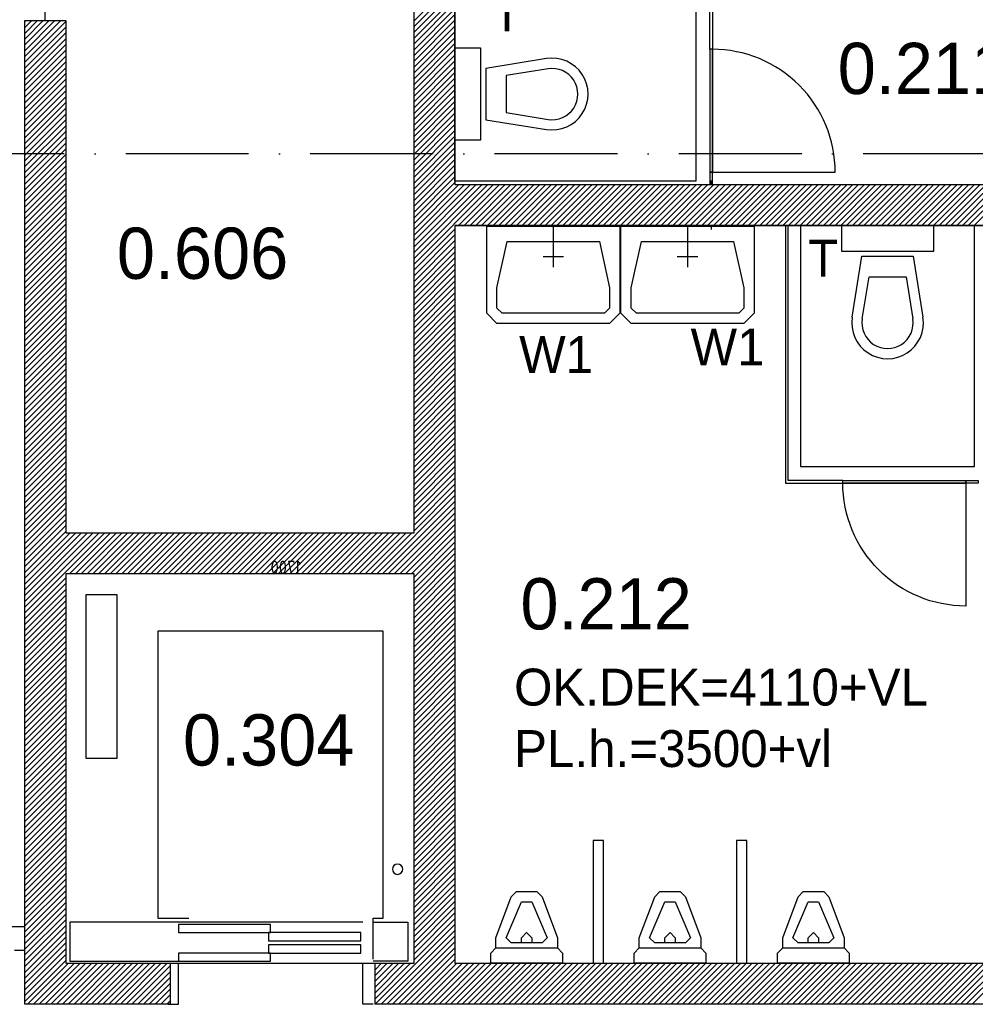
# Model space of a CAD drawing. Header units: millimetres. Extents: x -6587 to 170951, y 244 to 951952.
# Tile 57 of 102: x 77299 to 81964, y 915878 to 920682. Entities that reach past the tile are written whole.
import ezdxf

# ---------------------------------------------------------------- set-up
doc = ezdxf.new("R2010")
doc.units = ezdxf.units.MM
doc.header["$LTSCALE"] = 100
doc.linetypes.add('DASHDOT', pattern=[9, 6, -1.5, 0, -1.5])
doc.layers.add('AL$7----_STRAMIEN', color=1, linetype='DASHDOT')
doc.layers.add('BOUW', color=8, linetype='CONTINUOUS')
doc.styles.add('BURO-018', font='BUROFONT.shx', dxfattribs={"height": 180})
doc.styles.add('BURO-025', font='BUROFONT.shx', dxfattribs={"height": 250})
doc.styles.get("Standard").update_dxf_attribs({"font": 'iso.shx'})

msp = doc.modelspace()

# ---------------------------------------------------------------- linework, layer by layer
at = {"layer": 'AL$7----_STRAMIEN', "color": 1}
msp.add_line((144123.6, 920027.5), (54329.2, 920027.5), dxfattribs=at)
at = {"layer": 'BOUW'}
for p, q in [((79223.6, 918177.7), (79223.6, 922727.7)), ((79423.6, 922727.7), (79423.6, 919877.7)), ((77423.6, 920677.7), (77423.6, 921506.1)), ((79223.6, 920677.1), (79423.6, 920877.1)), ((79223.6, 920648.8), (79423.6, 920848.8)), ((79223.6, 920620.5), (79423.6, 920820.5)), ((79223.6, 920592.2), (79423.6, 920792.2)), ((79223.6, 920563.9), (79423.6, 920763.9)), ((79223.6, 920535.6), (79423.6, 920735.6)), ((77323.6, 915877.7), (77323.6, 920677.7)), ((77323.6, 920677.7), (77523.6, 920677.7)), ((77323.6, 920502.4), (77498.9, 920677.7)), ((77323.6, 920530.7), (77470.6, 920677.7)), ((77323.6, 920559), (77442.3, 920677.7)), ((77323.6, 920587.3), (77414, 920677.7)), ((77323.6, 920615.5), (77385.7, 920677.7)), ((77323.6, 920643.8), (77357.5, 920677.7)), ((77323.6, 920672.1), (77329.2, 920677.7)), ((77523.6, 920677.7), (77523.6, 918177.7)), ((79223.6, 920507.4), (79423.6, 920707.4)), ((79223.6, 920479.1), (79423.6, 920679.1)), ((77323.6, 920474.1), (77523.6, 920674.1)), ((77323.6, 920445.8), (77523.6, 920645.8)), ((79223.6, 920450.8), (79423.6, 920650.8)), ((77323.6, 920417.6), (77523.6, 920617.6)), ((77323.6, 920389.3), (77523.6, 920589.3)), ((79223.6, 920422.5), (79423.6, 920622.5)), ((79223.6, 920394.2), (79423.6, 920594.2)), ((77323.6, 920361), (77523.6, 920561)), ((77323.6, 920332.7), (77523.6, 920532.7)), ((79223.6, 920365.9), (79423.6, 920565.9)), ((79223.6, 920337.7), (79423.6, 920537.7)), ((77323.6, 920304.4), (77523.6, 920504.4)), ((79223.6, 920309.4), (79423.6, 920509.4)), ((77323.6, 920276.1), (77523.6, 920476.1)), ((77323.6, 920247.8), (77523.6, 920447.8)), ((79223.6, 920281.1), (79423.6, 920481.1)), ((79223.6, 920252.8), (79423.6, 920452.8)), ((77323.6, 920219.6), (77523.6, 920419.6)), ((77323.6, 920191.3), (77523.6, 920391.3)), ((79223.6, 920224.5), (79423.6, 920424.5)), ((79223.6, 920196.2), (79423.6, 920396.2)), ((77323.6, 920163), (77523.6, 920363)), ((79223.6, 920168), (79423.6, 920368)), ((77323.6, 920134.7), (77523.6, 920334.7)), ((77323.6, 920106.4), (77523.6, 920306.4)), ((79223.6, 920139.7), (79423.6, 920339.7)), ((79223.6, 920111.4), (79423.6, 920311.4)), ((77323.6, 920078.1), (77523.6, 920278.1)), ((77323.6, 920049.9), (77523.6, 920249.9)), ((79223.6, 920083.1), (79423.6, 920283.1)), ((79223.6, 920054.8), (79423.6, 920254.8)), ((79998.6, 920269.2), (79998.6, 920269.2)), ((77323.6, 920021.6), (77523.6, 920221.6)), ((79223.6, 920026.5), (79423.6, 920226.5)), ((79223.6, 919998.2), (79423.6, 920198.2)), ((77323.6, 919993.3), (77523.6, 920193.3)), ((77323.6, 919965), (77523.6, 920165)), ((79223.6, 919970), (79423.6, 920170)), ((77323.6, 919936.7), (77523.6, 920136.7)), ((77323.6, 919908.4), (77523.6, 920108.4)), ((79223.6, 919941.7), (79423.6, 920141.7)), ((79223.6, 919913.4), (79423.6, 920113.4)), ((79823.6, 920144.2), (79823.6, 920144.2)), ((77323.6, 919880.2), (77523.6, 920080.2)), ((77323.6, 919851.9), (77523.6, 920051.9)), ((79223.6, 919885.1), (79423.6, 920085.1)), ((79223.6, 919856.8), (79423.6, 920056.8)), ((77323.6, 919823.6), (77523.6, 920023.6)), ((79223.6, 919828.5), (79423.6, 920028.5)), ((77323.6, 919795.3), (77523.6, 919995.3)), ((77323.6, 919767), (77523.6, 919967)), ((79223.6, 919800.3), (79423.6, 920000.3)), ((79223.6, 919772), (79423.6, 919972)), ((77323.6, 919738.7), (77523.6, 919938.7)), ((77323.6, 919710.4), (77523.6, 919910.4)), ((79223.6, 919743.7), (79423.6, 919943.7)), ((79223.6, 919715.4), (79423.6, 919915.4)), ((77323.6, 919682.2), (77523.6, 919882.2)), ((79223.6, 919687.1), (79423.6, 919887.1)), ((79223.6, 919489.1), (79612.2, 919877.7)), ((79223.6, 919517.4), (79583.9, 919877.7)), ((79223.6, 919545.7), (79555.6, 919877.7)), ((79223.6, 919574), (79527.3, 919877.7)), ((79223.6, 919602.3), (79499, 919877.7)), ((79223.6, 919630.5), (79470.7, 919877.7)), ((79223.6, 919658.8), (79442.4, 919877.7)), ((79423.6, 919877.7), (83723.6, 919877.7)), ((79423.6, 919877.7), (83723.6, 919877.7)), ((79440.4, 919677.7), (79640.4, 919877.7)), ((79468.7, 919677.7), (79668.7, 919877.7)), ((79497, 919677.7), (79697, 919877.7)), ((79525.3, 919677.7), (79725.3, 919877.7)), ((79553.6, 919677.7), (79753.6, 919877.7)), ((79581.9, 919677.7), (79781.9, 919877.7)), ((79610.1, 919677.7), (79810.1, 919877.7)), ((79638.4, 919677.7), (79838.4, 919877.7)), ((79666.7, 919677.7), (79866.7, 919877.7)), ((79695, 919677.7), (79895, 919877.7)), ((79723.3, 919677.7), (79923.3, 919877.7)), ((79751.6, 919677.7), (79951.6, 919877.7)), ((79779.9, 919677.7), (79979.9, 919877.7)), ((79808.1, 919677.7), (80008.1, 919877.7)), ((79836.4, 919677.7), (80036.4, 919877.7)), ((79864.7, 919677.7), (80064.7, 919877.7)), ((79893, 919677.7), (80093, 919877.7)), ((79921.3, 919677.7), (80121.3, 919877.7)), ((79949.6, 919677.7), (80149.6, 919877.7)), ((79977.8, 919677.7), (80177.8, 919877.7)), ((80006.1, 919677.7), (80206.1, 919877.7)), ((80034.4, 919677.7), (80234.4, 919877.7)), ((80062.7, 919677.7), (80262.7, 919877.7)), ((80091, 919677.7), (80291, 919877.7)), ((80119.3, 919677.7), (80319.3, 919877.7)), ((80147.5, 919677.7), (80347.5, 919877.7)), ((80175.8, 919677.7), (80375.8, 919877.7)), ((80204.1, 919677.7), (80404.1, 919877.7)), ((80232.4, 919677.7), (80432.4, 919877.7)), ((80260.7, 919677.7), (80460.7, 919877.7)), ((80289, 919677.7), (80489, 919877.7)), ((80317.3, 919677.7), (80517.3, 919877.7)), ((80345.5, 919677.7), (80545.5, 919877.7)), ((80373.8, 919677.7), (80573.8, 919877.7)), ((80402.1, 919677.7), (80602.1, 919877.7)), ((80430.4, 919677.7), (80630.4, 919877.7)), ((80458.7, 919677.7), (80658.7, 919877.7)), ((80487, 919677.7), (80687, 919877.7)), ((80515.2, 919677.7), (80715.2, 919877.7)), ((80543.5, 919677.7), (80743.5, 919877.7)), ((80571.8, 919677.7), (80771.8, 919877.7)), ((80600.1, 919677.7), (80800.1, 919877.7)), ((80628.4, 919677.7), (80828.4, 919877.7)), ((80656.7, 919677.7), (80856.7, 919877.7)), ((80684.9, 919677.7), (80884.9, 919877.7)), ((80713.2, 919677.7), (80913.2, 919877.7)), ((80741.5, 919677.7), (80941.5, 919877.7)), ((80769.8, 919677.7), (80969.8, 919877.7)), ((80798.1, 919677.7), (80998.1, 919877.7)), ((80826.4, 919677.7), (81026.4, 919877.7)), ((80854.7, 919677.7), (81054.7, 919877.7)), ((80882.9, 919677.7), (81082.9, 919877.7)), ((80911.2, 919677.7), (81111.2, 919877.7)), ((80939.5, 919677.7), (81139.5, 919877.7)), ((80967.8, 919677.7), (81167.8, 919877.7)), ((80996.1, 919677.7), (81196.1, 919877.7)), ((81024.4, 919677.7), (81224.4, 919877.7)), ((81052.6, 919677.7), (81252.6, 919877.7)), ((81080.9, 919677.7), (81280.9, 919877.7)), ((81109.2, 919677.7), (81309.2, 919877.7)), ((81137.5, 919677.7), (81337.5, 919877.7)), ((81165.8, 919677.7), (81365.8, 919877.7)), ((81194.1, 919677.7), (81394.1, 919877.7)), ((81222.3, 919677.7), (81422.3, 919877.7)), ((81250.6, 919677.7), (81450.6, 919877.7)), ((81278.9, 919677.7), (81478.9, 919877.7)), ((81307.2, 919677.7), (81507.2, 919877.7)), ((81335.5, 919677.7), (81535.5, 919877.7)), ((81363.8, 919677.7), (81563.8, 919877.7)), ((81392.1, 919677.7), (81592.1, 919877.7)), ((81420.3, 919677.7), (81620.3, 919877.7)), ((81448.6, 919677.7), (81648.6, 919877.7)), ((81476.9, 919677.7), (81676.9, 919877.7)), ((81505.2, 919677.7), (81705.2, 919877.7)), ((81533.5, 919677.7), (81733.5, 919877.7)), ((81561.8, 919677.7), (81761.8, 919877.7)), ((81590, 919677.7), (81790, 919877.7)), ((81618.3, 919677.7), (81818.3, 919877.7)), ((81646.6, 919677.7), (81846.6, 919877.7)), ((81674.9, 919677.7), (81874.9, 919877.7)), ((81703.2, 919677.7), (81903.2, 919877.7)), ((81731.5, 919677.7), (81931.5, 919877.7)), ((81759.7, 919677.7), (81959.7, 919877.7)), ((81788, 919677.7), (81988, 919877.7)), ((81816.3, 919677.7), (82016.3, 919877.7)), ((81844.6, 919677.7), (82044.6, 919877.7)), ((81872.9, 919677.7), (82072.9, 919877.7)), ((81901.2, 919677.7), (82101.2, 919877.7)), ((81929.5, 919677.7), (82129.5, 919877.7)), ((81957.7, 919677.7), (82157.7, 919877.7)), ((77323.6, 919653.9), (77523.6, 919853.9)), ((77323.6, 919625.6), (77523.6, 919825.6)), ((77323.6, 919597.3), (77523.6, 919797.3)), ((77323.6, 919569), (77523.6, 919769)), ((77323.6, 919540.7), (77523.6, 919740.7)), ((77323.6, 919512.5), (77523.6, 919712.5)), ((77323.6, 919484.2), (77523.6, 919684.2)), ((79423.6, 919677.7), (79423.6, 916077.7)), ((83723.6, 919677.7), (79423.6, 919677.7)), ((79423.6, 919677.7), (83723.6, 919677.7)), ((81960.6, 919677.7), (81110.6, 919677.7)), ((81110.6, 919677.7), (81110.6, 918501.7)), ((81760.6, 919677.7), (81310.6, 919677.7)), ((81310.6, 919677.7), (81310.6, 919552.7)), ((81760.6, 919552.7), (81760.6, 919677.7)), ((81960.6, 918501.7), (81960.6, 919677.7)), ((77323.6, 919455.9), (77523.6, 919655.9)), ((77323.6, 919427.6), (77523.6, 919627.6)), ((79223.6, 919460.8), (79423.6, 919660.8)), ((79223.6, 919432.6), (79423.6, 919632.6)), ((77323.6, 919399.3), (77523.6, 919599.3)), ((79223.6, 919404.3), (79423.6, 919604.3)), ((79223.6, 919376), (79423.6, 919576)), ((77323.6, 919371), (77523.6, 919571)), ((77323.6, 919342.8), (77523.6, 919542.8)), ((79223.6, 919347.7), (79423.6, 919547.7)), ((81310.6, 919552.7), (81760.6, 919552.7)), ((81362.8, 919230.5), (81410.6, 919527.7)), ((81410.6, 919527.7), (81660.6, 919527.7)), ((81660.6, 919527.7), (81708.4, 919230.5)), ((77323.6, 919314.5), (77523.6, 919514.5)), ((77323.6, 919286.2), (77523.6, 919486.2)), ((79223.6, 919319.4), (79423.6, 919519.4)), ((79223.6, 919291.1), (79423.6, 919491.1)), ((77323.6, 919257.9), (77523.6, 919457.9)), ((77323.6, 919229.6), (77523.6, 919429.6)), ((79223.6, 919262.9), (79423.6, 919462.9)), ((79223.6, 919234.6), (79423.6, 919434.6)), ((81412.2, 919222.5), (81445.2, 919427.7)), ((81445.2, 919427.7), (81626, 919427.7)), ((81626, 919427.7), (81659, 919222.5)), ((77323.6, 919201.3), (77523.6, 919401.3)), ((79223.6, 919206.3), (79423.6, 919406.3)), ((77323.6, 919173), (77523.6, 919373)), ((77323.6, 919144.8), (77523.6, 919344.8)), ((79223.6, 919178), (79423.6, 919378)), ((79223.6, 919149.7), (79423.6, 919349.7)), ((77323.6, 919116.5), (77523.6, 919316.5)), ((77323.6, 919088.2), (77523.6, 919288.2)), ((79223.6, 919121.4), (79423.6, 919321.4)), ((79223.6, 919093.1), (79423.6, 919293.1)), ((77323.6, 919059.9), (77523.6, 919259.9)), ((79223.6, 919064.9), (79423.6, 919264.9)), ((79223.6, 919036.6), (79423.6, 919236.6)), ((81710.6, 919277.7), (81710.6, 919277.7)), ((77323.6, 919031.6), (77523.6, 919231.6)), ((77323.6, 919003.3), (77523.6, 919203.3)), ((79223.6, 919008.3), (79423.6, 919208.3)), ((77323.6, 918975.1), (77523.6, 919175.1)), ((77323.6, 918946.8), (77523.6, 919146.8)), ((79223.6, 918980), (79423.6, 919180)), ((79223.6, 918951.7), (79423.6, 919151.7)), ((77323.6, 918918.5), (77523.6, 919118.5)), ((79223.6, 918923.4), (79423.6, 919123.4)), ((79223.6, 918895.2), (79423.6, 919095.2)), ((81585.6, 919102.7), (81585.6, 919102.7)), ((77323.6, 918890.2), (77523.6, 919090.2)), ((77323.6, 918861.9), (77523.6, 919061.9)), ((79223.6, 918866.9), (79423.6, 919066.9)), ((77323.6, 918833.6), (77523.6, 919033.6)), ((77323.6, 918805.4), (77523.6, 919005.4)), ((79223.6, 918838.6), (79423.6, 919038.6)), ((79223.6, 918810.3), (79423.6, 919010.3)), ((77323.6, 918777.1), (77523.6, 918977.1)), ((77323.6, 918748.8), (77523.6, 918948.8)), ((79223.6, 918782), (79423.6, 918982)), ((79223.6, 918753.7), (79423.6, 918953.7)), ((77323.6, 918720.5), (77523.6, 918920.5)), ((79223.6, 918725.5), (79423.6, 918925.5)), ((77323.6, 918692.2), (77523.6, 918892.2)), ((77323.6, 918663.9), (77523.6, 918863.9)), ((79223.6, 918697.2), (79423.6, 918897.2)), ((79223.6, 918668.9), (79423.6, 918868.9)), ((77323.6, 918635.6), (77523.6, 918835.6)), ((77323.6, 918607.4), (77523.6, 918807.4)), ((79223.6, 918640.6), (79423.6, 918840.6)), ((79223.6, 918612.3), (79423.6, 918812.3)), ((77323.6, 918579.1), (77523.6, 918779.1)), ((79223.6, 918584), (79423.6, 918784)), ((79223.6, 918555.7), (79423.6, 918755.7)), ((77323.6, 918550.8), (77523.6, 918750.8)), ((77323.6, 918522.5), (77523.6, 918722.5)), ((79223.6, 918527.5), (79423.6, 918727.5)), ((77323.6, 918494.2), (77523.6, 918694.2)), ((77323.6, 918465.9), (77523.6, 918665.9)), ((79223.6, 918499.2), (79423.6, 918699.2)), ((79223.6, 918470.9), (79423.6, 918670.9)), ((77323.6, 918437.7), (77523.6, 918637.7)), ((79223.6, 918442.6), (79423.6, 918642.6)), ((79223.6, 918414.3), (79423.6, 918614.3)), ((77323.6, 918409.4), (77523.6, 918609.4)), ((77323.6, 918381.1), (77523.6, 918581.1)), ((79223.6, 918386), (79423.6, 918586)), ((77323.6, 918352.8), (77523.6, 918552.8)), ((77323.6, 918324.5), (77523.6, 918524.5)), ((79223.6, 918357.8), (79423.6, 918557.8)), ((79223.6, 918329.5), (79423.6, 918529.5)), ((77323.6, 918296.2), (77523.6, 918496.2)), ((77323.6, 918268), (77523.6, 918468)), ((79223.6, 918301.2), (79423.6, 918501.2)), ((79223.6, 918272.9), (79423.6, 918472.9)), ((81110.6, 918501.7), (81960.6, 918501.7)), ((77323.6, 918239.7), (77523.6, 918439.7)), ((79223.6, 918244.6), (79423.6, 918444.6)), ((77323.6, 918211.4), (77523.6, 918411.4)), ((77323.6, 918183.1), (77523.6, 918383.1)), ((79223.6, 918216.3), (79423.6, 918416.3)), ((79223.6, 918188.1), (79423.6, 918388.1)), ((77323.6, 918154.8), (77523.6, 918354.8)), ((77323.6, 918126.5), (77523.6, 918326.5)), ((79041.5, 917977.7), (79423.6, 918359.8)), ((79069.8, 917977.7), (79423.6, 918331.5)), ((77323.6, 918098.2), (77523.6, 918298.2)), ((79098.1, 917977.7), (79423.6, 918303.2)), ((79126.4, 917977.7), (79423.6, 918274.9)), ((77323.6, 918070), (77523.6, 918270)), ((77323.6, 918041.7), (77523.6, 918241.7)), ((79154.7, 917977.7), (79423.6, 918246.6)), ((77323.6, 918013.4), (77523.6, 918213.4)), ((77323.6, 917985.1), (77523.6, 918185.1)), ((79182.9, 917977.7), (79423.6, 918218.3)), ((79211.2, 917977.7), (79423.6, 918190.1)), ((77323.6, 917787.1), (77714.2, 918177.7)), ((77323.6, 917815.4), (77685.9, 918177.7)), ((77323.6, 917843.7), (77657.6, 918177.7)), ((77323.6, 917872), (77629.3, 918177.7)), ((77323.6, 917900.3), (77601, 918177.7)), ((77323.6, 917928.5), (77572.7, 918177.7)), ((77323.6, 917956.8), (77544.5, 918177.7)), ((77523.6, 918177.7), (79223.6, 918177.7)), ((77542.4, 917977.7), (77742.4, 918177.7)), ((77570.7, 917977.7), (77770.7, 918177.7)), ((77599, 917977.7), (77799, 918177.7)), ((77627.3, 917977.7), (77827.3, 918177.7)), ((77655.6, 917977.7), (77855.6, 918177.7)), ((77683.9, 917977.7), (77883.9, 918177.7)), ((77712.2, 917977.7), (77912.2, 918177.7)), ((77740.4, 917977.7), (77940.4, 918177.7)), ((77768.7, 917977.7), (77968.7, 918177.7)), ((77797, 917977.7), (77997, 918177.7)), ((77825.3, 917977.7), (78025.3, 918177.7)), ((77853.6, 917977.7), (78053.6, 918177.7)), ((77881.9, 917977.7), (78081.9, 918177.7)), ((77910.1, 917977.7), (78110.1, 918177.7)), ((77938.4, 917977.7), (78138.4, 918177.7)), ((77966.7, 917977.7), (78166.7, 918177.7)), ((77995, 917977.7), (78195, 918177.7)), ((78023.3, 917977.7), (78223.3, 918177.7)), ((78051.6, 917977.7), (78251.6, 918177.7)), ((78079.8, 917977.7), (78279.8, 918177.7)), ((78108.1, 917977.7), (78308.1, 918177.7)), ((78136.4, 917977.7), (78336.4, 918177.7)), ((78164.7, 917977.7), (78364.7, 918177.7)), ((78193, 917977.7), (78393, 918177.7)), ((78221.3, 917977.7), (78421.3, 918177.7)), ((78249.6, 917977.7), (78449.6, 918177.7)), ((78277.8, 917977.7), (78477.8, 918177.7)), ((78306.1, 917977.7), (78506.1, 918177.7)), ((78334.4, 917977.7), (78534.4, 918177.7)), ((78362.7, 917977.7), (78562.7, 918177.7)), ((78391, 917977.7), (78591, 918177.7)), ((78419.3, 917977.7), (78619.3, 918177.7)), ((78447.5, 917977.7), (78647.5, 918177.7)), ((78475.8, 917977.7), (78675.8, 918177.7)), ((78504.1, 917977.7), (78704.1, 918177.7)), ((78532.4, 917977.7), (78732.4, 918177.7)), ((78560.7, 917977.7), (78760.7, 918177.7)), ((78589, 917977.7), (78789, 918177.7)), ((78617.3, 917977.7), (78817.3, 918177.7)), ((78645.5, 917977.7), (78845.5, 918177.7)), ((78673.8, 917977.7), (78873.8, 918177.7)), ((78702.1, 917977.7), (78902.1, 918177.7)), ((78730.4, 917977.7), (78930.4, 918177.7)), ((78758.7, 917977.7), (78958.7, 918177.7)), ((78787, 917977.7), (78987, 918177.7)), ((78815.2, 917977.7), (79015.2, 918177.7)), ((78843.5, 917977.7), (79043.5, 918177.7)), ((78871.8, 917977.7), (79071.8, 918177.7)), ((78900.1, 917977.7), (79100.1, 918177.7)), ((78928.4, 917977.7), (79128.4, 918177.7)), ((78956.7, 917977.7), (79156.7, 918177.7)), ((78984.9, 917977.7), (79184.9, 918177.7)), ((79013.2, 917977.7), (79213.2, 918177.7)), ((79223.6, 917961.8), (79423.6, 918161.8)), ((79223.6, 917933.5), (79423.6, 918133.5)), ((79223.6, 917905.2), (79423.6, 918105.2)), ((79223.6, 917876.9), (79423.6, 918076.9)), ((79223.6, 917848.6), (79423.6, 918048.6)), ((79223.6, 917820.4), (79423.6, 918020.4)), ((79223.6, 917792.1), (79423.6, 917992.1)), ((77323.6, 917758.8), (77523.6, 917958.8)), ((77523.6, 917977.7), (77523.6, 916077.7)), ((77523.6, 917977.7), (77523.6, 916077.7)), ((79223.6, 917977.7), (77523.6, 917977.7)), ((79223.6, 917977.7), (77523.6, 917977.7)), ((79223.6, 916077.7), (79223.6, 917977.7)), ((79223.6, 916077.7), (79223.6, 917977.7)), ((79223.6, 917763.8), (79423.6, 917963.8)), ((77323.6, 917730.5), (77523.6, 917930.5)), ((77323.6, 917702.3), (77523.6, 917902.3)), ((79223.6, 917735.5), (79423.6, 917935.5)), ((79223.6, 917707.2), (79423.6, 917907.2)), ((77323.6, 917674), (77523.6, 917874)), ((77323.6, 917645.7), (77523.6, 917845.7)), ((77623.6, 917877.7), (77773.6, 917877.7)), ((77623.6, 917077.7), (77623.6, 917877.7)), ((77773.6, 917877.7), (77773.6, 917077.7)), ((79223.6, 917678.9), (79423.6, 917878.9)), ((79223.6, 917650.7), (79423.6, 917850.7)), ((77323.6, 917617.4), (77523.6, 917817.4)), ((79223.6, 917622.4), (79423.6, 917822.4)), ((79223.6, 917594.1), (79423.6, 917794.1)), ((77323.6, 917589.1), (77523.6, 917789.1)), ((77323.6, 917560.8), (77523.6, 917760.8)), ((79223.6, 917565.8), (79423.6, 917765.8)), ((77323.6, 917532.6), (77523.6, 917732.6)), ((77323.6, 917504.3), (77523.6, 917704.3)), ((77973.6, 917697.7), (77973.6, 916297.7)), ((79073.6, 917697.7), (77973.6, 917697.7)), ((79073.6, 916297.7), (79073.6, 917697.7)), ((79223.6, 917537.5), (79423.6, 917737.5)), ((79223.6, 917509.2), (79423.6, 917709.2)), ((77323.6, 917476), (77523.6, 917676)), ((79223.6, 917480.9), (79423.6, 917680.9)), ((79223.6, 917452.7), (79423.6, 917652.7)), ((77323.6, 917447.7), (77523.6, 917647.7)), ((77323.6, 917419.4), (77523.6, 917619.4)), ((79223.6, 917424.4), (79423.6, 917624.4)), ((77323.6, 917391.1), (77523.6, 917591.1)), ((77323.6, 917362.9), (77523.6, 917562.9)), ((79223.6, 917396.1), (79423.6, 917596.1)), ((79223.6, 917367.8), (79423.6, 917567.8)), ((77323.6, 917334.6), (77523.6, 917534.6)), ((77323.6, 917306.3), (77523.6, 917506.3)), ((79223.6, 917339.5), (79423.6, 917539.5)), ((79223.6, 917311.2), (79423.6, 917511.2)), ((77323.6, 917278), (77523.6, 917478)), ((79223.6, 917283), (79423.6, 917483)), ((77323.6, 917249.7), (77523.6, 917449.7)), ((77323.6, 917221.4), (77523.6, 917421.4)), ((79223.6, 917254.7), (79423.6, 917454.7)), ((79223.6, 917226.4), (79423.6, 917426.4)), ((77323.6, 917193.1), (77523.6, 917393.1)), ((77323.6, 917164.9), (77523.6, 917364.9)), ((79223.6, 917198.1), (79423.6, 917398.1)), ((79223.6, 917169.8), (79423.6, 917369.8)), ((77323.6, 917136.6), (77523.6, 917336.6)), ((79223.6, 917141.5), (79423.6, 917341.5)), ((79223.6, 917113.2), (79423.6, 917313.2)), ((77323.6, 917108.3), (77523.6, 917308.3)), ((77323.6, 917080), (77523.6, 917280)), ((79223.6, 917085), (79423.6, 917285)), ((77323.6, 917051.7), (77523.6, 917251.7)), ((77323.6, 917023.4), (77523.6, 917223.4)), ((79223.6, 917056.7), (79423.6, 917256.7)), ((79223.6, 917028.4), (79423.6, 917228.4)), ((77323.6, 916995.2), (77523.6, 917195.2)), ((79223.6, 917000.1), (79423.6, 917200.1)), ((79223.6, 916971.8), (79423.6, 917171.8)), ((77323.6, 916966.9), (77523.6, 917166.9)), ((77323.6, 916938.6), (77523.6, 917138.6)), ((79223.6, 916943.5), (79423.6, 917143.5)), ((77323.6, 916910.3), (77523.6, 917110.3)), ((77323.6, 916882), (77523.6, 917082)), ((77773.6, 917077.7), (77623.6, 917077.7)), ((79223.6, 916915.3), (79423.6, 917115.3)), ((79223.6, 916887), (79423.6, 917087)), ((77323.6, 916853.7), (77523.6, 917053.7)), ((77323.6, 916825.5), (77523.6, 917025.5)), ((79223.6, 916858.7), (79423.6, 917058.7)), ((79223.6, 916830.4), (79423.6, 917030.4)), ((77323.6, 916797.2), (77523.6, 916997.2)), ((79223.6, 916802.1), (79423.6, 917002.1)), ((77323.6, 916768.9), (77523.6, 916968.9)), ((77323.6, 916740.6), (77523.6, 916940.6)), ((79223.6, 916773.8), (79423.6, 916973.8)), ((79223.6, 916745.6), (79423.6, 916945.6)), ((77323.6, 916712.3), (77523.6, 916912.3)), ((77323.6, 916684), (77523.6, 916884)), ((79223.6, 916717.3), (79423.6, 916917.3)), ((79223.6, 916689), (79423.6, 916889)), ((77323.6, 916655.7), (77523.6, 916855.7)), ((79223.6, 916660.7), (79423.6, 916860.7)), ((77323.6, 916627.5), (77523.6, 916827.5)), ((77323.6, 916599.2), (77523.6, 916799.2)), ((79223.6, 916632.4), (79423.6, 916832.4)), ((79223.6, 916604.1), (79423.6, 916804.1)), ((77323.6, 916570.9), (77523.6, 916770.9)), ((77323.6, 916542.6), (77523.6, 916742.6)), ((79223.6, 916575.8), (79423.6, 916775.8)), ((79223.6, 916547.6), (79423.6, 916747.6)), ((77323.6, 916514.3), (77523.6, 916714.3)), ((79223.6, 916519.3), (79423.6, 916719.3)), ((79223.6, 916491), (79423.6, 916691)), ((77323.6, 916486), (77523.6, 916686)), ((77323.6, 916457.8), (77523.6, 916657.8)), ((79223.6, 916462.7), (79423.6, 916662.7)), ((80098.6, 916677.7), (80098.6, 916077.7)), ((80148.6, 916677.7), (80098.6, 916677.7)), ((80148.6, 916077.7), (80148.6, 916677.7)), ((80798.6, 916677.7), (80798.6, 916077.7)), ((80848.6, 916677.7), (80798.6, 916677.7)), ((80848.6, 916077.7), (80848.6, 916677.7)), ((77323.6, 916429.5), (77523.6, 916629.5)), ((77323.6, 916401.2), (77523.6, 916601.2)), ((79223.6, 916434.4), (79423.6, 916634.4)), ((79223.6, 916406.1), (79423.6, 916606.1)), ((77323.6, 916372.9), (77523.6, 916572.9)), ((77323.6, 916344.6), (77523.6, 916544.6)), ((79223.6, 916377.9), (79423.6, 916577.9)), ((79223.6, 916349.6), (79423.6, 916549.6)), ((77323.6, 916316.3), (77523.6, 916516.3)), ((79223.6, 916321.3), (79423.6, 916521.3)), ((77323.6, 916288.1), (77523.6, 916488.1)), ((77323.6, 916259.8), (77523.6, 916459.8)), ((79223.6, 916293), (79423.6, 916493)), ((79223.6, 916264.7), (79423.6, 916464.7)), ((77323.6, 916231.5), (77523.6, 916431.5)), ((77323.6, 916203.2), (77523.6, 916403.2)), ((79223.6, 916236.4), (79423.6, 916436.4)), ((79223.6, 916208.2), (79423.6, 916408.2)), ((79623.6, 916202.7), (79698.6, 916402.7)), ((79698.6, 916402.7), (79723.6, 916427.7)), ((79698.6, 916402.7), (79698.6, 916402.7)), ((79723.6, 916427.7), (79823.6, 916427.7)), ((79823.6, 916427.7), (79848.6, 916402.7)), ((79823.6, 916427.7), (79823.6, 916427.7)), ((79848.6, 916402.7), (79923.6, 916202.7)), ((80323.6, 916202.7), (80398.6, 916402.7)), ((80398.6, 916402.7), (80423.6, 916427.7)), ((80398.6, 916402.7), (80398.6, 916402.7)), ((80423.6, 916427.7), (80523.6, 916427.7)), ((80523.6, 916427.7), (80548.6, 916402.7)), ((80523.6, 916427.7), (80523.6, 916427.7)), ((80548.6, 916402.7), (80623.6, 916202.7)), ((81023.6, 916202.7), (81098.6, 916402.7)), ((81098.6, 916402.7), (81123.6, 916427.7)), ((81098.6, 916402.7), (81098.6, 916402.7)), ((81123.6, 916427.7), (81223.6, 916427.7)), ((81223.6, 916427.7), (81248.6, 916402.7)), ((81223.6, 916427.7), (81223.6, 916427.7)), ((81248.6, 916402.7), (81323.6, 916202.7)), ((77323.6, 916174.9), (77523.6, 916374.9)), ((79223.6, 916179.9), (79423.6, 916379.9)), ((79673.6, 916202.7), (79748.6, 916377.7)), ((79748.6, 916377.7), (79798.6, 916377.7)), ((79798.6, 916377.7), (79873.6, 916202.7)), ((80373.6, 916202.7), (80448.6, 916377.7)), ((80448.6, 916377.7), (80498.6, 916377.7)), ((80498.6, 916377.7), (80573.6, 916202.7)), ((81073.6, 916202.7), (81148.6, 916377.7)), ((81148.6, 916377.7), (81198.6, 916377.7)), ((81198.6, 916377.7), (81273.6, 916202.7)), ((77323.6, 916146.6), (77523.6, 916346.6)), ((77323.6, 916118.3), (77523.6, 916318.3)), ((79223.6, 916151.6), (79423.6, 916351.6)), ((79223.6, 916123.3), (79423.6, 916323.3)), ((77323.6, 916090.1), (77523.6, 916290.1)), ((77323.6, 916061.8), (77523.6, 916261.8)), ((77543.6, 916277.7), (77543.6, 916087.7)), ((78073.6, 916277.7), (77543.6, 916277.7)), ((77973.6, 916297.7), (78123.6, 916297.7)), ((78973.6, 916277.7), (78073.6, 916277.7)), ((78073.6, 916267.7), (78073.6, 916227.7)), ((78523.6, 916267.7), (78073.6, 916267.7)), ((78523.6, 916227.7), (78523.6, 916267.7)), ((79023.6, 916097.7), (79023.6, 916297.7)), ((79023.6, 916297.7), (79073.6, 916297.7)), ((79023.6, 916277.7), (79193.6, 916277.7)), ((79034.6, 915877.7), (79423.6, 916266.7)), ((79193.6, 916277.7), (79193.6, 916087.7)), ((79223.6, 916095), (79423.6, 916295)), ((77323.6, 916255.6), (77256.6, 916255.6)), ((77323.6, 916141.6), (77323.6, 916255.6)), ((77323.6, 916033.5), (77523.6, 916233.5)), ((78073.6, 916227.7), (78523.6, 916227.7)), ((78513.6, 916227.7), (78513.6, 916187.7)), ((78963.6, 916227.7), (78513.6, 916227.7)), ((78963.6, 916187.7), (78963.6, 916227.7)), ((79062.8, 915877.7), (79423.6, 916238.4)), ((79091.1, 915877.7), (79423.6, 916210.2)), ((79748.6, 916202.7), (79773.6, 916227.7)), ((79773.6, 916227.7), (79798.6, 916202.7)), ((80448.6, 916202.7), (80473.6, 916227.7)), ((80473.6, 916227.7), (80498.6, 916202.7)), ((81148.6, 916202.7), (81173.6, 916227.7)), ((81173.6, 916227.7), (81198.6, 916202.7)), ((77323.6, 916005.2), (77523.6, 916205.2)), ((77323.6, 915976.9), (77523.6, 916176.9)), ((78513.6, 916187.7), (78963.6, 916187.7)), ((78513.6, 916167.7), (78513.6, 916127.7)), ((78963.6, 916167.7), (78513.6, 916167.7)), ((78963.6, 916127.7), (78963.6, 916167.7)), ((79119.4, 915877.7), (79423.6, 916181.9)), ((79623.6, 916152.7), (79623.6, 916202.7)), ((79673.6, 916202.7), (79673.6, 916202.7)), ((79698.6, 916177.7), (79673.6, 916202.7)), ((79848.6, 916177.7), (79698.6, 916177.7)), ((79748.6, 916177.7), (79748.6, 916202.7)), ((79798.6, 916202.7), (79798.6, 916177.7)), ((79873.6, 916202.7), (79848.6, 916177.7)), ((79923.6, 916202.7), (79923.6, 916152.7)), ((80323.6, 916152.7), (80323.6, 916202.7)), ((80373.6, 916202.7), (80373.6, 916202.7)), ((80398.6, 916177.7), (80373.6, 916202.7)), ((80548.6, 916177.7), (80398.6, 916177.7)), ((80448.6, 916177.7), (80448.6, 916202.7)), ((80498.6, 916202.7), (80498.6, 916177.7)), ((80573.6, 916202.7), (80548.6, 916177.7)), ((80623.6, 916202.7), (80623.6, 916152.7)), ((81023.6, 916152.7), (81023.6, 916202.7)), ((81073.6, 916202.7), (81073.6, 916202.7)), ((81098.6, 916177.7), (81073.6, 916202.7)), ((81248.6, 916177.7), (81098.6, 916177.7)), ((81148.6, 916177.7), (81148.6, 916202.7)), ((81198.6, 916202.7), (81198.6, 916177.7)), ((81273.6, 916202.7), (81248.6, 916177.7)), ((81323.6, 916202.7), (81323.6, 916152.7)), ((77273.6, 916141.6), (77323.6, 916141.6)), ((77323.6, 915948.6), (77523.6, 916148.6)), ((77323.6, 915920.4), (77523.6, 916120.4)), ((78073.6, 916127.7), (78073.6, 916087.7)), ((78523.6, 916127.7), (78073.6, 916127.7)), ((78513.6, 916127.7), (78963.6, 916127.7)), ((78523.6, 916087.7), (78523.6, 916127.7)), ((79147.7, 915877.7), (79423.6, 916153.6)), ((79176, 915877.7), (79423.6, 916125.3)), ((79598.6, 916127.7), (79623.6, 916152.7)), ((79598.6, 916077.7), (79598.6, 916127.7)), ((79623.6, 916152.7), (79923.6, 916152.7)), ((79623.6, 916152.7), (79623.6, 916152.7)), ((79923.6, 916152.7), (79948.6, 916127.7)), ((79948.6, 916127.7), (79948.6, 916077.7)), ((80298.6, 916127.7), (80323.6, 916152.7)), ((80298.6, 916077.7), (80298.6, 916127.7)), ((80323.6, 916152.7), (80623.6, 916152.7)), ((80323.6, 916152.7), (80323.6, 916152.7)), ((80623.6, 916152.7), (80648.6, 916127.7)), ((80648.6, 916127.7), (80648.6, 916077.7)), ((80998.6, 916127.7), (81023.6, 916152.7)), ((80998.6, 916077.7), (80998.6, 916127.7)), ((81023.6, 916152.7), (81323.6, 916152.7)), ((81023.6, 916152.7), (81023.6, 916152.7)), ((81323.6, 916152.7), (81348.6, 916127.7)), ((81348.6, 916127.7), (81348.6, 916077.7)), ((77323.6, 915892.1), (77523.6, 916092.1)), ((77337.5, 915877.7), (77537.5, 916077.7)), ((77365.8, 915877.7), (77565.8, 916077.7)), ((77394.1, 915877.7), (77594.1, 916077.7)), ((77422.3, 915877.7), (77622.3, 916077.7)), ((77450.6, 915877.7), (77650.6, 916077.7)), ((77478.9, 915877.7), (77678.9, 916077.7)), ((77507.2, 915877.7), (77707.2, 916077.7)), ((77523.6, 916077.7), (79223.6, 916077.7)), ((77523.6, 916077.7), (78033.6, 916077.7)), ((77535.5, 915877.7), (77735.5, 916077.7)), ((77543.6, 916087.7), (78073.6, 916087.7)), ((77563.8, 915877.7), (77763.8, 916077.7)), ((77592.1, 915877.7), (77792.1, 916077.7)), ((77620.3, 915877.7), (77820.3, 916077.7)), ((77648.6, 915877.7), (77848.6, 916077.7)), ((77676.9, 915877.7), (77876.9, 916077.7)), ((77705.2, 915877.7), (77905.2, 916077.7)), ((77733.5, 915877.7), (77933.5, 916077.7)), ((77761.8, 915877.7), (77961.8, 916077.7)), ((77790, 915877.7), (77990, 916077.7)), ((77818.3, 915877.7), (78018.3, 916077.7)), ((77846.6, 915877.7), (78033.6, 916064.7)), ((78033.6, 916077.7), (78033.6, 915877.7)), ((78073.6, 916087.7), (78523.6, 916087.7)), ((78073.6, 915877.7), (78073.6, 916077.7)), ((78973.6, 915877.7), (78973.6, 916077.7)), ((79193.6, 916087.7), (79023.6, 916087.7)), ((79033.6, 916077.7), (79223.6, 916077.7)), ((79033.6, 915877.7), (79033.6, 916077.7)), ((79033.6, 915905), (79206.3, 916077.7)), ((79033.6, 915933.3), (79178, 916077.7)), ((79033.6, 915961.6), (79149.7, 916077.7)), ((79033.6, 915989.9), (79121.4, 916077.7)), ((79033.6, 916018.2), (79093.1, 916077.7)), ((79033.6, 916046.4), (79064.8, 916077.7)), ((79033.6, 916074.7), (79036.6, 916077.7)), ((79204.3, 915877.7), (79423.6, 916097)), ((79232.5, 915877.7), (79432.5, 916077.7)), ((79260.8, 915877.7), (79460.8, 916077.7)), ((79289.1, 915877.7), (79489.1, 916077.7)), ((79317.4, 915877.7), (79517.4, 916077.7)), ((79345.7, 915877.7), (79545.7, 916077.7)), ((79374, 915877.7), (79574, 916077.7)), ((79402.2, 915877.7), (79602.2, 916077.7)), ((79423.6, 916077.7), (81223.6, 916077.7)), ((79430.5, 915877.7), (79630.5, 916077.7)), ((79458.8, 915877.7), (79658.8, 916077.7)), ((79487.1, 915877.7), (79687.1, 916077.7)), ((79515.4, 915877.7), (79715.4, 916077.7)), ((79543.7, 915877.7), (79743.7, 916077.7)), ((79572, 915877.7), (79772, 916077.7)), ((79948.6, 916077.7), (79598.6, 916077.7)), ((79600.2, 915877.7), (79800.2, 916077.7)), ((79628.5, 915877.7), (79828.5, 916077.7)), ((79656.8, 915877.7), (79856.8, 916077.7)), ((79685.1, 915877.7), (79885.1, 916077.7)), ((79713.4, 915877.7), (79913.4, 916077.7)), ((79741.7, 915877.7), (79941.7, 916077.7)), ((79769.9, 915877.7), (79969.9, 916077.7)), ((79798.2, 915877.7), (79998.2, 916077.7)), ((79826.5, 915877.7), (80026.5, 916077.7)), ((79854.8, 915877.7), (80054.8, 916077.7)), ((79883.1, 915877.7), (80083.1, 916077.7)), ((79911.4, 915877.7), (80111.4, 916077.7)), ((79939.6, 915877.7), (80139.6, 916077.7)), ((79967.9, 915877.7), (80167.9, 916077.7)), ((79996.2, 915877.7), (80196.2, 916077.7)), ((80024.5, 915877.7), (80224.5, 916077.7)), ((80052.8, 915877.7), (80252.8, 916077.7)), ((80081.1, 915877.7), (80281.1, 916077.7)), ((80098.6, 916077.7), (80148.6, 916077.7)), ((80109.4, 915877.7), (80309.4, 916077.7)), ((80137.6, 915877.7), (80337.6, 916077.7)), ((80165.9, 915877.7), (80365.9, 916077.7)), ((80194.2, 915877.7), (80394.2, 916077.7)), ((80222.5, 915877.7), (80422.5, 916077.7)), ((80250.8, 915877.7), (80450.8, 916077.7)), ((80279.1, 915877.7), (80479.1, 916077.7)), ((80648.6, 916077.7), (80298.6, 916077.7)), ((80307.3, 915877.7), (80507.3, 916077.7)), ((80335.6, 915877.7), (80535.6, 916077.7)), ((80363.9, 915877.7), (80563.9, 916077.7)), ((80392.2, 915877.7), (80592.2, 916077.7)), ((80420.5, 915877.7), (80620.5, 916077.7)), ((80448.8, 915877.7), (80648.8, 916077.7)), ((80477.1, 915877.7), (80677.1, 916077.7)), ((80505.3, 915877.7), (80705.3, 916077.7)), ((80533.6, 915877.7), (80733.6, 916077.7)), ((80561.9, 915877.7), (80761.9, 916077.7)), ((80590.2, 915877.7), (80790.2, 916077.7)), ((80618.5, 915877.7), (80818.5, 916077.7)), ((80646.8, 915877.7), (80846.8, 916077.7)), ((80675, 915877.7), (80875, 916077.7)), ((80703.3, 915877.7), (80903.3, 916077.7)), ((80731.6, 915877.7), (80931.6, 916077.7)), ((80759.9, 915877.7), (80959.9, 916077.7)), ((80788.2, 915877.7), (80988.2, 916077.7)), ((80798.6, 916077.7), (80848.6, 916077.7)), ((80816.5, 915877.7), (81016.5, 916077.7)), ((80844.7, 915877.7), (81044.7, 916077.7)), ((80873, 915877.7), (81073, 916077.7)), ((80901.3, 915877.7), (81101.3, 916077.7)), ((80929.6, 915877.7), (81129.6, 916077.7)), ((80957.9, 915877.7), (81157.9, 916077.7)), ((80986.2, 915877.7), (81186.2, 916077.7)), ((81348.6, 916077.7), (80998.6, 916077.7)), ((81014.5, 915877.7), (81214.5, 916077.7)), ((81042.7, 915877.7), (81242.7, 916077.7)), ((81071, 915877.7), (81271, 916077.7)), ((81099.3, 915877.7), (81299.3, 916077.7)), ((81127.6, 915877.7), (81327.6, 916077.7)), ((81155.9, 915877.7), (81355.9, 916077.7)), ((81184.2, 915877.7), (81384.2, 916077.7)), ((81212.4, 915877.7), (81412.4, 916077.7)), ((81223.6, 916077.7), (83723.6, 916077.7)), ((81240.7, 915877.7), (81440.7, 916077.7)), ((81269, 915877.7), (81469, 916077.7)), ((81297.3, 915877.7), (81497.3, 916077.7)), ((81325.6, 915877.7), (81525.6, 916077.7)), ((81353.9, 915877.7), (81553.9, 916077.7)), ((81382.1, 915877.7), (81582.1, 916077.7)), ((81410.4, 915877.7), (81610.4, 916077.7)), ((81438.7, 915877.7), (81638.7, 916077.7)), ((81467, 915877.7), (81667, 916077.7)), ((81495.3, 915877.7), (81695.3, 916077.7)), ((81523.6, 915877.7), (81723.6, 916077.7)), ((81551.9, 915877.7), (81751.9, 916077.7)), ((81580.1, 915877.7), (81780.1, 916077.7)), ((81608.4, 915877.7), (81808.4, 916077.7)), ((81636.7, 915877.7), (81836.7, 916077.7)), ((81665, 915877.7), (81865, 916077.7)), ((81693.3, 915877.7), (81893.3, 916077.7)), ((81721.6, 915877.7), (81921.6, 916077.7)), ((81749.8, 915877.7), (81949.8, 916077.7)), ((81778.1, 915877.7), (81978.1, 916077.7)), ((81806.4, 915877.7), (82006.4, 916077.7)), ((81834.7, 915877.7), (82034.7, 916077.7)), ((81863, 915877.7), (82063, 916077.7)), ((81891.3, 915877.7), (82091.3, 916077.7)), ((81919.5, 915877.7), (82119.5, 916077.7)), ((81947.8, 915877.7), (82147.8, 916077.7)), ((77874.9, 915877.7), (78033.6, 916036.4)), ((77903.2, 915877.7), (78033.6, 916008.1)), ((77931.5, 915877.7), (78033.6, 915979.8)), ((77959.8, 915877.7), (78033.6, 915951.5)), ((77988, 915877.7), (78033.6, 915923.2)), ((78033.6, 915877.7), (77323.6, 915877.7)), ((77323.6, 915877.7), (77323.6, 915877.7)), ((77323.6, 915877.7), (77323.6, 915877.7)), ((78016.3, 915877.7), (78033.6, 915895)), ((78023.6, 915877.7), (78073.6, 915877.7)), ((79023.6, 915877.7), (78973.6, 915877.7)), ((81223.6, 915877.7), (79033.6, 915877.7)), ((83923.6, 915877.7), (81223.6, 915877.7))]:
    msp.add_line(p, q, dxfattribs=at)
for points in [[(80667.1, 920537.7), (80667.1, 921002.7), (80680.1, 921002.7), (80680.1, 920537.7)], [(79423.6, 919894.2), (79423.6, 920744.2), (80599.6, 920744.2), (80599.6, 919894.2)], [(80667.1, 920537.7), (80667.1, 919937.7), (80680.1, 919937.7), (80680.1, 920537.7)], [(80667.1, 919937.7), (80667.1, 919877.7), (80680.1, 919877.7), (80680.1, 919937.7)], [(81037.6, 919677.7), (81037.6, 918421.2), (81317.1, 918421.2), (81317.1, 918434.2), (81050.6, 918434.2), (81050.6, 919677.7)], [(81317.1, 918434.2), (81917.1, 918434.2), (81917.1, 918421.2), (81317.1, 918421.2)], [(81977.1, 918421.2), (81917.1, 918421.2), (81917.1, 918434.2), (81977.1, 918434.2)]]:
    msp.add_lwpolyline(points, close=True, dxfattribs=at)
for points in [[(79423.6, 920544.2), (79548.6, 920544.2), (79548.6, 920094.2), (79423.6, 920094.2), (79423.6, 920544.2)], [(80673.6, 919877.7), (80673.6, 919897.7)], [(80228.4, 919674.5), (80228.4, 919374.5), (80228.4, 919249.5), (80178.4, 919199.5), (79628.4, 919199.5), (79578.4, 919249.5), (79578.4, 919374.5), (79578.4, 919674.5), (80228.4, 919674.5)], [(79903.4, 919674.5), (79903.4, 919474.5)], [(80884, 919674.5), (80884, 919374.5), (80884, 919249.5), (80834, 919199.5), (80284, 919199.5), (80234, 919249.5), (80234, 919374.5), (80234, 919674.5), (80884, 919674.5)], [(80559, 919674.5), (80559, 919474.5)], [(80673.6, 919677.7), (80673.6, 919657.7)], [(80128.4, 919599.5), (80178.4, 919374.5), (80178.4, 919274.5), (80153.4, 919249.5), (79653.4, 919249.5), (79628.4, 919274.5), (79628.4, 919374.5), (79678.4, 919599.5), (80128.4, 919599.5)], [(80784, 919599.5), (80834, 919374.5), (80834, 919274.5), (80809, 919249.5), (80309, 919249.5), (80284, 919274.5), (80284, 919374.5), (80334, 919599.5), (80784, 919599.5)], [(79953.4, 919524.5), (79853.4, 919524.5)], [(80609, 919524.5), (80509, 919524.5)]]:
    msp.add_lwpolyline(points, dxfattribs=at)
for points in [[(80680.1, 920537.7), (80680.1, 919937.7), (81280.1, 919937.7, 0.414214)], [(79870.8, 920492), (79573.6, 920444.2), (79573.6, 920194.2), (79870.8, 920146.4, 1.173599)], [(79878.8, 920442.6), (79673.6, 920409.6), (79673.6, 920228.7), (79878.8, 920195.8, 1.173599)], [(81317.1, 918421.2), (81917.1, 918421.2), (81917.1, 917821.2, -0.414214)]]:
    msp.add_lwpolyline(points, format="xyb", close=True, dxfattribs=at)
for centre, radius, start, end in [((81535.6, 919202.7), 175, 170.8673, 9.1327), ((81535.6, 919202.7), 125, 170.8673, 9.1327), ((79143.6, 916536.7), 25.1, 0, 180), ((79143.6, 916536.7), 25.1, 0, 180), ((79143.6, 916536.7), 25.1, 180, 0), ((79143.6, 916536.7), 25.1, 180, 0)]:
    msp.add_arc(centre, radius, start, end, dxfattribs=at)

# ---------------------------------------------------------------- texts
at = {"layer": 'BOUW', "color": 1, "style": 'BURO-018'}
for s, p in [('T', (79603.6, 920625.9)), ('T', (81147.6, 919428.3)), ('W1', (80573.7, 918995)), ('W1', (79736.9, 918958)), ('OK.DEK=4110+VL', (79712.2, 917335.5)), ('PL.h.=3500+vl', (79712.2, 917035.5))]:
    msp.add_text(s, height=180, dxfattribs=at).set_placement(p)
at = {"layer": 'BOUW', "style": 'BURO-025'}
for s, p in [('0.211', (81292.1, 920319.4)), ('0.606', (77773, 919417.6)), ('0.212', (79743.3, 917706.9)), ('0.304', (78095.8, 917042.8))]:
    msp.add_text(s, height=250, dxfattribs=at).set_placement(p)
at = {"layer": 'BOUW', "text_generation_flag": 4}
msp.add_text('1700', height=65, rotation=180, dxfattribs=at).set_placement((78673.6, 917977.7))

doc.saveas('drawing.dxf')
